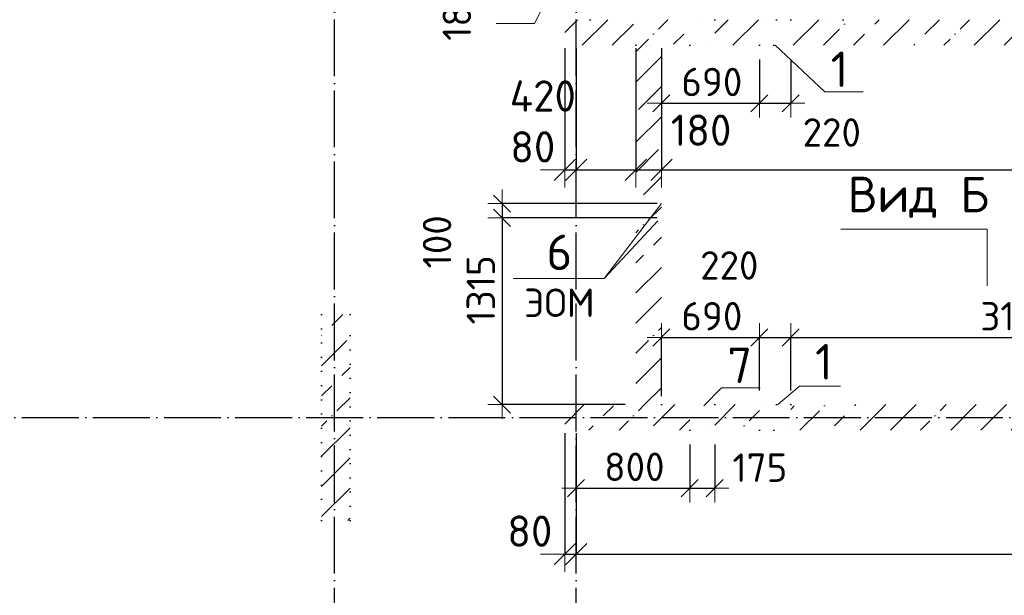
# Model space of a CAD drawing. Header units: millimetres. Extents: x -2725 to 87801, y 44707 to 71266.
# Tile 3 of 22: x 4486 to 11413, y 52088 to 56140. Entities that reach past the tile are written whole.
import ezdxf

# ---------------------------------------------------------------- set-up
doc = ezdxf.new("R2010")
doc.units = ezdxf.units.MM
doc.header["$PDMODE"] = 65
for name, pattern in [('______11', [500, 400, -50, 0, -50]), ('______5', [1100, 800, -100, 100, -100]), ('______9', [100, 0, -100])]:
    doc.linetypes.add(name, pattern=pattern)
for name, color, linetype, lineweight in [('Standard', 7, 'Continuous', 25), ('Высотная отметка (окна)', 7, 'Continuous', 13), ('Колонна (2)', 7, 'Continuous', 35), ('Ограждение_ 2D надпись', 7, 'Continuous', 13), ('Размерная линия_ общее', 7, 'Continuous', 13), ('Размерная линия_ общее_1', 7, 'Continuous', 13), ('Стена_ общее', 7, 'Continuous', 35)]:
    doc.layers.add(name, color=color, linetype=linetype, lineweight=lineweight)
doc.layers.add('Осевая линия_ общее', color=7, linetype='______5', lineweight=13, true_color=0xa0a0a0)
doc.styles.add('ISOCPEUR', font='ISOCPEUR')
doc.dimstyles.new('DIMSTYLE_10', dxfattribs={"dimtxt": 220, "dimasz": 250, "dimexe": 0, "dimexo": 0, "dimgap": 110, "dimtad": 2, "dimdec": 0, "dimrnd": 5, "dimzin": 12, "dimdsep": 46, "dimtxsty": 'ISOCPEUR', "dimblk1": 'ALL_ML_STRICH', "dimblk2": 'ALL_ML_STRICH', "dimsah": 1, "dimcen": 0, "dimclrd": 7, "dimclre": 256, "dimclrt": 7, "dimadec": 0, "dimazin": 0, "dimtfac": 1, "dimtdec": 0, "dimtix": 1, "dimtmove": 2, "dimatfit": 3, "dimfxl": 0, "dimtzin": 0, "dimlwd": 0, "dimlwe": -3, "dimarcsym": 0})
doc.dimstyles.new('DIMSTYLE_13', dxfattribs={"dimtxt": 220, "dimasz": 250, "dimexe": 0, "dimexo": 0, "dimgap": 110, "dimtad": 2, "dimdec": 0, "dimrnd": 5, "dimzin": 12, "dimdsep": 46, "dimtxsty": 'ISOCPEUR', "dimblk1": 'ALL_ML_STRICH', "dimblk2": 'ALL_ML_STRICH', "dimsah": 1, "dimcen": 0, "dimclrd": 7, "dimclre": 256, "dimclrt": 7, "dimadec": 0, "dimazin": 0, "dimtfac": 1, "dimtdec": 0, "dimtix": 1, "dimtmove": 2, "dimatfit": 3, "dimfxl": 0, "dimtvp": 1.2, "dimtzin": 0, "dimlwd": 0, "dimlwe": -3, "dimarcsym": 0})
doc.dimstyles.new('DIMSTYLE_14', dxfattribs={"dimtxt": 200, "dimasz": 200, "dimexe": 0, "dimexo": 0, "dimgap": 100, "dimtad": 0, "dimdec": 0, "dimrnd": 5, "dimzin": 12, "dimdsep": 46, "dimtxsty": 'ISOCPEUR', "dimblk1": 'ALL_ML_STRICH', "dimblk2": 'ALL_ML_STRICH', "dimsah": 1, "dimcen": 0, "dimclrd": 7, "dimclre": 256, "dimclrt": 7, "dimadec": 0, "dimazin": 0, "dimtfac": 1, "dimtdec": 0, "dimtix": 1, "dimtmove": 2, "dimatfit": 3, "dimfxl": 0, "dimtvp": 1.2, "dimtzin": 0, "dimlwd": 0, "dimlwe": -3, "dimarcsym": 0})
doc.dimstyles.new('DIMSTYLE_5', dxfattribs={"dimtxt": 200, "dimasz": 200, "dimexe": 0, "dimexo": 0, "dimgap": 100, "dimtad": 2, "dimdec": 0, "dimrnd": 5, "dimzin": 12, "dimdsep": 46, "dimtxsty": 'ISOCPEUR', "dimblk1": 'ALL_ML_STRICH', "dimblk2": 'ALL_ML_STRICH', "dimsah": 1, "dimcen": 0, "dimclrd": 7, "dimclre": 256, "dimclrt": 7, "dimadec": 0, "dimazin": 0, "dimtfac": 1, "dimtdec": 0, "dimtix": 1, "dimtmove": 2, "dimatfit": 3, "dimfxl": 0, "dimtzin": 0, "dimlwd": 0, "dimlwe": -3, "dimarcsym": 0})
doc.dimstyles.new('DIMSTYLE_7', dxfattribs={"dimtxt": 200, "dimasz": 200, "dimexe": 0, "dimexo": 0, "dimgap": 100, "dimtad": 2, "dimdec": 0, "dimrnd": 5, "dimzin": 12, "dimdsep": 46, "dimtxsty": 'ISOCPEUR', "dimblk1": 'ALL_ML_STRICH', "dimblk2": 'ALL_ML_STRICH', "dimsah": 1, "dimcen": 0, "dimclrd": 7, "dimclre": 256, "dimclrt": 7, "dimadec": 0, "dimazin": 0, "dimtfac": 1, "dimtdec": 0, "dimtix": 1, "dimtmove": 2, "dimatfit": 3, "dimfxl": 0, "dimtvp": 1.2, "dimtzin": 0, "dimlwd": 0, "dimlwe": -3, "dimarcsym": 0})
pattern_1 = [(45, (0, 0), (-212.132, 212.132), [400, -50, 0, -50]), (45, (-106.07, 106.07), (-212.132, 212.132), [800, -100, 100, -100])]

# ---------------------------------------------------------------- blocks, each defined once
blk = doc.blocks.new('ALL_ML_STRICH')
at = {"color": 0, "linetype": 'ByBlock', "lineweight": -2}
for p, q in [((-0.3, -0.3), (0.3, 0.3)), ((0, -0.5), (0, 0.5)), ((-1, 0), (0.5, 0))]:
    blk.add_line(p, q, dxfattribs=at)
blk = doc.blocks.new('*D140')
at = {"layer": 'DEFPOINTS', "color": 7, "linetype": 'Continuous', "lineweight": 13, "transparency": 33554687}
for p in [(7879.6, 54845), (9000, 54845), (9000, 54745)]:
    blk.add_point(p, dxfattribs=at)
at = {"layer": 'Размерная линия_ общее_1', "color": 253, "linetype": 'Continuous', "lineweight": -2, "true_color": 0xa0a0a0, "transparency": 33554687}
for p, q in [((8970, 54845), (7879.6, 54845)), ((8970, 54745), (7879.6, 54745))]:
    blk.add_line(p, q, dxfattribs=at)
at = {"layer": 'Размерная линия_ общее_1', "color": 7, "linetype": 'Continuous', "lineweight": -2, "transparency": 33554687}
blk.add_line((7879.6, 54845), (7879.6, 54745), dxfattribs=at)
at = {"layer": 'Размерная линия_ общее_1', "color": 7, "linetype": 'Continuous', "lineweight": 13, "transparency": 33554687, "xscale": 200, "yscale": 200, "zscale": 200}
for p, rotation in [((7879.6, 54845), 90), ((7879.6, 54745), 270)]:
    blk.add_blockref('ALL_ML_STRICH', p, dxfattribs=dict(at, rotation=rotation))
at = {"layer": 'Размерная линия_ общее_1', "color": 7, "linetype": 'Continuous', "lineweight": 13, "transparency": 33554687, "insert": (7422, 54576.2), "char_height": 200, "width": 600, "attachment_point": 5, "rotation": 90, "style": 'ISOCPEUR'}
blk.add_mtext('\\A1;{100}', dxfattribs=at)
blk = doc.blocks.new('*D141')
at = {"layer": 'DEFPOINTS', "color": 7, "linetype": 'Continuous', "lineweight": 13, "transparency": 33554687}
for p in [(7879.6, 54745), (9000, 54745), (8714.5, 53430)]:
    blk.add_point(p, dxfattribs=at)
at = {"layer": 'Размерная линия_ общее_1', "color": 253, "linetype": 'Continuous', "lineweight": -2, "true_color": 0xa0a0a0, "transparency": 33554687}
for p, q in [((8970, 54745), (7879.6, 54745)), ((8744.5, 53430), (7879.6, 53430))]:
    blk.add_line(p, q, dxfattribs=at)
at = {"layer": 'Размерная линия_ общее_1', "color": 7, "linetype": 'Continuous', "lineweight": -2, "transparency": 33554687}
blk.add_line((7879.6, 54745), (7879.6, 53430), dxfattribs=at)
at = {"layer": 'Размерная линия_ общее_1', "color": 7, "linetype": 'Continuous', "lineweight": 13, "transparency": 33554687, "xscale": 200, "yscale": 200, "zscale": 200}
for p, rotation in [((7879.6, 54745), 90), ((7879.6, 53430), 270)]:
    blk.add_blockref('ALL_ML_STRICH', p, dxfattribs=dict(at, rotation=rotation))
at = {"layer": 'Размерная линия_ общее_1', "color": 7, "linetype": 'Continuous', "lineweight": 13, "transparency": 33554687, "insert": (7729.6, 54237.5), "char_height": 200, "width": 800, "attachment_point": 5, "rotation": 90, "style": 'ISOCPEUR'}
blk.add_mtext('\\A1;{1315}', dxfattribs=at)
blk = doc.blocks.new('*D147')
at = {"layer": 'DEFPOINTS', "color": 7, "linetype": 'Continuous', "lineweight": 13, "transparency": 33554687}
for p in [(7713.3, 56620), (8320, 56620), (8320, 56440)]:
    blk.add_point(p, dxfattribs=at)
at = {"layer": 'Размерная линия_ общее_1', "color": 253, "linetype": 'Continuous', "lineweight": -2, "true_color": 0xa0a0a0, "transparency": 33554687}
for p, q in [((8290, 56620), (7713.3, 56620)), ((8290, 56440), (7713.3, 56440))]:
    blk.add_line(p, q, dxfattribs=at)
at = {"layer": 'Размерная линия_ общее_1', "color": 7, "linetype": 'Continuous', "lineweight": -2, "transparency": 33554687}
blk.add_line((7713.3, 56620), (7713.3, 56440), dxfattribs=at)
at = {"layer": 'Размерная линия_ общее_1', "color": 7, "linetype": 'Continuous', "lineweight": 13, "transparency": 33554687, "xscale": 200, "yscale": 200, "zscale": 200}
for p, rotation in [((7713.3, 56620), 90), ((7713.3, 56440), 270)]:
    blk.add_blockref('ALL_ML_STRICH', p, dxfattribs=dict(at, rotation=rotation))
at = {"layer": 'Размерная линия_ общее_1', "color": 7, "linetype": 'Continuous', "lineweight": 13, "transparency": 33554687, "insert": (7561.3, 56185.3), "char_height": 200, "width": 600, "attachment_point": 5, "rotation": 90, "style": 'ISOCPEUR'}
blk.add_mtext('\\A1;{180}', dxfattribs=at)
blk = doc.blocks.new('СЛОЖНЫЙ_ОБЪЕКТ_2')
at = {"layer": 'Осевая линия_ общее', "color": 253, "linetype": '______11', "lineweight": -3, "true_color": 0xa0a0a0, "transparency": 33554687}
for p, q in [((6700, 45740), (6700, 69780)), ((8400, 45740), (8400, 69780)), ((-2000, 53340), (16220, 53340))]:
    blk.add_line(p, q, dxfattribs=at)
blk = doc.blocks.new('*D165')
at = {"layer": 'DEFPOINTS', "color": 7, "linetype": 'Continuous', "lineweight": 13, "transparency": 33554687}
for p in [(8320, 53250), (8400, 53250), (8320, 52377.6)]:
    blk.add_point(p, dxfattribs=at)
at = {"layer": 'Размерная линия_ общее', "color": 253, "linetype": 'Continuous', "lineweight": -2, "true_color": 0xa0a0a0, "transparency": 33554687}
for p, q in [((8320, 53230), (8320, 52377.6)), ((8400, 53230), (8400, 52377.6))]:
    blk.add_line(p, q, dxfattribs=at)
at = {"layer": 'Размерная линия_ общее', "color": 7, "linetype": 'Continuous', "lineweight": -2, "transparency": 33554687}
blk.add_line((8320, 52377.6), (8400, 52377.6), dxfattribs=at)
at = {"layer": 'Размерная линия_ общее', "color": 7, "linetype": 'Continuous', "lineweight": 13, "transparency": 33554687, "xscale": 250, "yscale": 250, "zscale": 250}
blk.add_blockref('ALL_ML_STRICH', (8400, 52377.6), dxfattribs=at)
at = {"layer": 'Размерная линия_ общее', "color": 7, "linetype": 'Continuous', "lineweight": 13, "transparency": 33554687, "xscale": 250, "yscale": 250, "zscale": 250, "rotation": 180}
blk.add_blockref('ALL_ML_STRICH', (8320, 52377.6), dxfattribs=at)
at = {"layer": 'Размерная линия_ общее', "color": 7, "linetype": 'Continuous', "lineweight": 13, "transparency": 33554687, "insert": (8074.8, 52539.7), "char_height": 220, "width": 440, "attachment_point": 5, "style": 'ISOCPEUR'}
blk.add_mtext('\\A1;{80}', dxfattribs=at)
blk = doc.blocks.new('*D166')
at = {"layer": 'DEFPOINTS', "color": 7, "linetype": 'Continuous', "lineweight": 13, "transparency": 33554687}
for p in [(8400, 53250), (15670, 53250), (8400, 52377.6)]:
    blk.add_point(p, dxfattribs=at)
at = {"layer": 'Размерная линия_ общее', "color": 253, "linetype": 'Continuous', "lineweight": -2, "true_color": 0xa0a0a0, "transparency": 33554687}
for p, q in [((8400, 53230), (8400, 52377.6)), ((15670, 53230), (15670, 52377.6))]:
    blk.add_line(p, q, dxfattribs=at)
at = {"layer": 'Размерная линия_ общее', "color": 7, "linetype": 'Continuous', "lineweight": -2, "transparency": 33554687}
blk.add_line((8400, 52377.6), (15670, 52377.6), dxfattribs=at)
at = {"layer": 'Размерная линия_ общее', "color": 7, "linetype": 'Continuous', "lineweight": 13, "transparency": 33554687, "xscale": 250, "yscale": 250, "zscale": 250, "rotation": 180}
blk.add_blockref('ALL_ML_STRICH', (8400, 52377.6), dxfattribs=at)
at = {"layer": 'Размерная линия_ общее', "color": 7, "linetype": 'Continuous', "lineweight": 13, "transparency": 33554687, "xscale": 250, "yscale": 250, "zscale": 250}
blk.add_blockref('ALL_ML_STRICH', (15670, 52377.6), dxfattribs=at)
at = {"layer": 'Размерная линия_ общее', "color": 7, "linetype": 'Continuous', "lineweight": 13, "transparency": 33554687, "insert": (12046, 52537.6), "char_height": 220, "width": 880, "attachment_point": 5, "style": 'ISOCPEUR'}
blk.add_mtext('\\A1;{7270}', dxfattribs=at)
blk = doc.blocks.new('*D168')
at = {"layer": 'DEFPOINTS', "color": 7, "linetype": 'Continuous', "lineweight": 13, "transparency": 33554687}
for p in [(8320, 55960), (8400, 55960), (8320, 55083)]:
    blk.add_point(p, dxfattribs=at)
at = {"layer": 'Размерная линия_ общее', "color": 253, "linetype": 'Continuous', "lineweight": -2, "true_color": 0xa0a0a0, "transparency": 33554687}
for p, q in [((8320, 55940), (8320, 55083)), ((8400, 55940), (8400, 55083))]:
    blk.add_line(p, q, dxfattribs=at)
at = {"layer": 'Размерная линия_ общее', "color": 7, "linetype": 'Continuous', "lineweight": -2, "transparency": 33554687}
blk.add_line((8320, 55083), (8400, 55083), dxfattribs=at)
at = {"layer": 'Размерная линия_ общее', "color": 7, "linetype": 'Continuous', "lineweight": 13, "transparency": 33554687, "xscale": 250, "yscale": 250, "zscale": 250}
blk.add_blockref('ALL_ML_STRICH', (8400, 55083), dxfattribs=at)
at = {"layer": 'Размерная линия_ общее', "color": 7, "linetype": 'Continuous', "lineweight": 13, "transparency": 33554687, "xscale": 250, "yscale": 250, "zscale": 250, "rotation": 180}
blk.add_blockref('ALL_ML_STRICH', (8320, 55083), dxfattribs=at)
at = {"layer": 'Размерная линия_ общее', "color": 7, "linetype": 'Continuous', "lineweight": 13, "transparency": 33554687, "insert": (8095.6, 55244.7), "char_height": 220, "width": 440, "attachment_point": 5, "style": 'ISOCPEUR'}
blk.add_mtext('\\A1;{80}', dxfattribs=at)
blk = doc.blocks.new('*D169')
at = {"layer": 'DEFPOINTS', "color": 7, "linetype": 'Continuous', "lineweight": 13, "transparency": 33554687}
for p in [(8400, 55960), (8820, 55960), (8400, 55083)]:
    blk.add_point(p, dxfattribs=at)
at = {"layer": 'Размерная линия_ общее', "color": 253, "linetype": 'Continuous', "lineweight": -2, "true_color": 0xa0a0a0, "transparency": 33554687}
for p, q in [((8400, 55940), (8400, 55083)), ((8820, 55940), (8820, 55083))]:
    blk.add_line(p, q, dxfattribs=at)
at = {"layer": 'Размерная линия_ общее', "color": 7, "linetype": 'Continuous', "lineweight": -2, "transparency": 33554687}
blk.add_line((8400, 55083), (8820, 55083), dxfattribs=at)
at = {"layer": 'Размерная линия_ общее', "color": 7, "linetype": 'Continuous', "lineweight": 13, "transparency": 33554687, "xscale": 250, "yscale": 250, "zscale": 250, "rotation": 180}
blk.add_blockref('ALL_ML_STRICH', (8400, 55083), dxfattribs=at)
at = {"layer": 'Размерная линия_ общее', "color": 7, "linetype": 'Continuous', "lineweight": 13, "transparency": 33554687, "xscale": 250, "yscale": 250, "zscale": 250}
blk.add_blockref('ALL_ML_STRICH', (8820, 55083), dxfattribs=at)
at = {"layer": 'Размерная линия_ общее', "color": 7, "linetype": 'Continuous', "lineweight": 13, "transparency": 33554687, "insert": (8166, 55602.7), "char_height": 220, "width": 660, "attachment_point": 5, "style": 'ISOCPEUR'}
blk.add_mtext('\\A1;{420}', dxfattribs=at)
blk = doc.blocks.new('*D170')
at = {"layer": 'DEFPOINTS', "color": 7, "linetype": 'Continuous', "lineweight": 13, "transparency": 33554687}
for p in [(8820, 55960), (9000, 55960), (8820, 55083)]:
    blk.add_point(p, dxfattribs=at)
at = {"layer": 'Размерная линия_ общее', "color": 253, "linetype": 'Continuous', "lineweight": -2, "true_color": 0xa0a0a0, "transparency": 33554687}
for p, q in [((8820, 55940), (8820, 55083)), ((9000, 55940), (9000, 55083))]:
    blk.add_line(p, q, dxfattribs=at)
at = {"layer": 'Размерная линия_ общее', "color": 7, "linetype": 'Continuous', "lineweight": -2, "transparency": 33554687}
blk.add_line((8820, 55083), (9000, 55083), dxfattribs=at)
at = {"layer": 'Размерная линия_ общее', "color": 7, "linetype": 'Continuous', "lineweight": 13, "transparency": 33554687, "xscale": 250, "yscale": 250, "zscale": 250, "rotation": 180}
blk.add_blockref('ALL_ML_STRICH', (8820, 55083), dxfattribs=at)
at = {"layer": 'Размерная линия_ общее', "color": 7, "linetype": 'Continuous', "lineweight": 13, "transparency": 33554687, "xscale": 250, "yscale": 250, "zscale": 250}
blk.add_blockref('ALL_ML_STRICH', (9000, 55083), dxfattribs=at)
at = {"layer": 'Размерная линия_ общее', "color": 7, "linetype": 'Continuous', "lineweight": 13, "transparency": 33554687, "insert": (9279.3, 55362), "char_height": 220, "width": 660, "attachment_point": 5, "style": 'ISOCPEUR'}
blk.add_mtext('\\A1;{180}', dxfattribs=at)
blk = doc.blocks.new('*D171')
at = {"layer": 'DEFPOINTS', "color": 7, "linetype": 'Continuous', "lineweight": 13, "transparency": 33554687}
for p in [(9000, 55960), (15670, 55960), (9000, 55083)]:
    blk.add_point(p, dxfattribs=at)
at = {"layer": 'Размерная линия_ общее', "color": 253, "linetype": 'Continuous', "lineweight": -2, "true_color": 0xa0a0a0, "transparency": 33554687}
for p, q in [((9000, 55940), (9000, 55083)), ((15670, 55940), (15670, 55083))]:
    blk.add_line(p, q, dxfattribs=at)
at = {"layer": 'Размерная линия_ общее', "color": 7, "linetype": 'Continuous', "lineweight": -2, "transparency": 33554687}
blk.add_line((9000, 55083), (15670, 55083), dxfattribs=at)
at = {"layer": 'Размерная линия_ общее', "color": 7, "linetype": 'Continuous', "lineweight": 13, "transparency": 33554687, "xscale": 250, "yscale": 250, "zscale": 250, "rotation": 180}
blk.add_blockref('ALL_ML_STRICH', (9000, 55083), dxfattribs=at)
at = {"layer": 'Размерная линия_ общее', "color": 7, "linetype": 'Continuous', "lineweight": 13, "transparency": 33554687, "xscale": 250, "yscale": 250, "zscale": 250}
blk.add_blockref('ALL_ML_STRICH', (15670, 55083), dxfattribs=at)
at = {"layer": 'Размерная линия_ общее', "color": 7, "linetype": 'Continuous', "lineweight": 13, "transparency": 33554687, "insert": (12346, 55243), "char_height": 220, "width": 880, "attachment_point": 5, "style": 'ISOCPEUR'}
blk.add_mtext('\\A1;{6670}', dxfattribs=at)
blk = doc.blocks.new('*D182')
at = {"layer": 'DEFPOINTS', "color": 7, "linetype": 'Continuous', "lineweight": 13, "transparency": 33554687}
for p in [(9000, 55960), (9690, 55960), (9000, 55551.5)]:
    blk.add_point(p, dxfattribs=at)
at = {"layer": 'Размерная линия_ общее_1', "color": 253, "linetype": 'Continuous', "lineweight": -2, "true_color": 0xa0a0a0, "transparency": 33554687}
for p, q in [((9000, 55860), (9000, 55551.5)), ((9690, 55860), (9690, 55551.5))]:
    blk.add_line(p, q, dxfattribs=at)
at = {"layer": 'Размерная линия_ общее_1', "color": 7, "linetype": 'Continuous', "lineweight": -2, "transparency": 33554687}
blk.add_line((9000, 55551.5), (9690, 55551.5), dxfattribs=at)
at = {"layer": 'Размерная линия_ общее_1', "color": 7, "linetype": 'Continuous', "lineweight": 13, "transparency": 33554687, "xscale": 200, "yscale": 200, "zscale": 200, "rotation": 180}
blk.add_blockref('ALL_ML_STRICH', (9000, 55551.5), dxfattribs=at)
at = {"layer": 'Размерная линия_ общее_1', "color": 7, "linetype": 'Continuous', "lineweight": 13, "transparency": 33554687, "xscale": 200, "yscale": 200, "zscale": 200}
blk.add_blockref('ALL_ML_STRICH', (9690, 55551.5), dxfattribs=at)
at = {"layer": 'Размерная линия_ общее_1', "color": 7, "linetype": 'Continuous', "lineweight": 13, "transparency": 33554687, "insert": (9355, 55701.5), "char_height": 200, "width": 600, "attachment_point": 5, "style": 'ISOCPEUR'}
blk.add_mtext('\\A1;{690}', dxfattribs=at)
blk = doc.blocks.new('*D183')
at = {"layer": 'DEFPOINTS', "color": 7, "linetype": 'Continuous', "lineweight": 13, "transparency": 33554687}
for p in [(9690, 55960), (9910, 55960), (9690, 55551.5)]:
    blk.add_point(p, dxfattribs=at)
at = {"layer": 'Размерная линия_ общее_1', "color": 253, "linetype": 'Continuous', "lineweight": -2, "true_color": 0xa0a0a0, "transparency": 33554687}
for p, q in [((9690, 55860), (9690, 55551.5)), ((9910, 55860), (9910, 55551.5))]:
    blk.add_line(p, q, dxfattribs=at)
at = {"layer": 'Размерная линия_ общее_1', "color": 7, "linetype": 'Continuous', "lineweight": -2, "transparency": 33554687}
blk.add_line((9690, 55551.5), (9910, 55551.5), dxfattribs=at)
at = {"layer": 'Размерная линия_ общее_1', "color": 7, "linetype": 'Continuous', "lineweight": 13, "transparency": 33554687, "xscale": 200, "yscale": 200, "zscale": 200, "rotation": 180}
blk.add_blockref('ALL_ML_STRICH', (9690, 55551.5), dxfattribs=at)
at = {"layer": 'Размерная линия_ общее_1', "color": 7, "linetype": 'Continuous', "lineweight": 13, "transparency": 33554687, "xscale": 200, "yscale": 200, "zscale": 200}
blk.add_blockref('ALL_ML_STRICH', (9910, 55551.5), dxfattribs=at)
at = {"layer": 'Размерная линия_ общее_1', "color": 7, "linetype": 'Continuous', "lineweight": 13, "transparency": 33554687, "insert": (10198.9, 55346), "char_height": 200, "width": 600, "attachment_point": 5, "style": 'ISOCPEUR'}
blk.add_mtext('\\A1;{220}', dxfattribs=at)
blk = doc.blocks.new('*D187')
at = {"layer": 'DEFPOINTS', "color": 7, "linetype": 'Continuous', "lineweight": 13, "transparency": 33554687}
for p in [(9000, 53902.6), (9690, 53430), (9000, 53390)]:
    blk.add_point(p, dxfattribs=at)
at = {"layer": 'Размерная линия_ общее_1', "color": 253, "linetype": 'Continuous', "lineweight": -2, "true_color": 0xa0a0a0, "transparency": 33554687}
for p, q in [((9000, 53490), (9000, 53902.6)), ((9690, 53530), (9690, 53902.6))]:
    blk.add_line(p, q, dxfattribs=at)
at = {"layer": 'Размерная линия_ общее_1', "color": 7, "linetype": 'Continuous', "lineweight": -2, "transparency": 33554687}
blk.add_line((9000, 53902.6), (9690, 53902.6), dxfattribs=at)
at = {"layer": 'Размерная линия_ общее_1', "color": 7, "linetype": 'Continuous', "lineweight": 13, "transparency": 33554687, "xscale": 200, "yscale": 200, "zscale": 200, "rotation": 180}
blk.add_blockref('ALL_ML_STRICH', (9000, 53902.6), dxfattribs=at)
at = {"layer": 'Размерная линия_ общее_1', "color": 7, "linetype": 'Continuous', "lineweight": 13, "transparency": 33554687, "xscale": 200, "yscale": 200, "zscale": 200}
blk.add_blockref('ALL_ML_STRICH', (9690, 53902.6), dxfattribs=at)
at = {"layer": 'Размерная линия_ общее_1', "color": 7, "linetype": 'Continuous', "lineweight": 13, "transparency": 33554687, "insert": (9355, 54052.6), "char_height": 200, "width": 600, "attachment_point": 5, "style": 'ISOCPEUR'}
blk.add_mtext('\\A1;{690}', dxfattribs=at)
blk = doc.blocks.new('*D188')
at = {"layer": 'DEFPOINTS', "color": 7, "linetype": 'Continuous', "lineweight": 13, "transparency": 33554687}
for p in [(9690, 53902.6), (9690, 53430), (9910, 53430)]:
    blk.add_point(p, dxfattribs=at)
at = {"layer": 'Размерная линия_ общее_1', "color": 253, "linetype": 'Continuous', "lineweight": -2, "true_color": 0xa0a0a0, "transparency": 33554687}
for p, q in [((9690, 53530), (9690, 53902.6)), ((9910, 53530), (9910, 53902.6))]:
    blk.add_line(p, q, dxfattribs=at)
at = {"layer": 'Размерная линия_ общее_1', "color": 7, "linetype": 'Continuous', "lineweight": -2, "transparency": 33554687}
blk.add_line((9690, 53902.6), (9910, 53902.6), dxfattribs=at)
at = {"layer": 'Размерная линия_ общее_1', "color": 7, "linetype": 'Continuous', "lineweight": 13, "transparency": 33554687, "xscale": 200, "yscale": 200, "zscale": 200, "rotation": 180}
blk.add_blockref('ALL_ML_STRICH', (9690, 53902.6), dxfattribs=at)
at = {"layer": 'Размерная линия_ общее_1', "color": 7, "linetype": 'Continuous', "lineweight": 13, "transparency": 33554687, "xscale": 200, "yscale": 200, "zscale": 200}
blk.add_blockref('ALL_ML_STRICH', (9910, 53902.6), dxfattribs=at)
at = {"layer": 'Размерная линия_ общее_1', "color": 7, "linetype": 'Continuous', "lineweight": 13, "transparency": 33554687, "insert": (9478, 54409.9), "char_height": 200, "width": 600, "attachment_point": 5, "style": 'ISOCPEUR'}
blk.add_mtext('\\A1;{220}', dxfattribs=at)
blk = doc.blocks.new('*D189')
at = {"layer": 'DEFPOINTS', "color": 7, "linetype": 'Continuous', "lineweight": 13, "transparency": 33554687}
for p in [(9910, 53902.6), (9910, 53430), (13045, 53430)]:
    blk.add_point(p, dxfattribs=at)
at = {"layer": 'Размерная линия_ общее_1', "color": 253, "linetype": 'Continuous', "lineweight": -2, "true_color": 0xa0a0a0, "transparency": 33554687}
for p, q in [((9910, 53530), (9910, 53902.6)), ((13045, 53530), (13045, 53902.6))]:
    blk.add_line(p, q, dxfattribs=at)
at = {"layer": 'Размерная линия_ общее_1', "color": 7, "linetype": 'Continuous', "lineweight": -2, "transparency": 33554687}
blk.add_line((9910, 53902.6), (13045, 53902.6), dxfattribs=at)
at = {"layer": 'Размерная линия_ общее_1', "color": 7, "linetype": 'Continuous', "lineweight": 13, "transparency": 33554687, "xscale": 200, "yscale": 200, "zscale": 200, "rotation": 180}
blk.add_blockref('ALL_ML_STRICH', (9910, 53902.6), dxfattribs=at)
at = {"layer": 'Размерная линия_ общее_1', "color": 7, "linetype": 'Continuous', "lineweight": 13, "transparency": 33554687, "xscale": 200, "yscale": 200, "zscale": 200}
blk.add_blockref('ALL_ML_STRICH', (13045, 53902.6), dxfattribs=at)
at = {"layer": 'Размерная линия_ общее_1', "color": 7, "linetype": 'Continuous', "lineweight": 13, "transparency": 33554687, "insert": (11507.5, 54052.6), "char_height": 200, "width": 800, "attachment_point": 5, "style": 'ISOCPEUR'}
blk.add_mtext('\\A1;{3135}', dxfattribs=at)
blk = doc.blocks.new('*D208')
at = {"layer": 'DEFPOINTS', "color": 7, "linetype": 'Continuous', "lineweight": 13, "transparency": 33554687}
for p in [(8400, 53250), (9200, 53250), (8400, 52842.3)]:
    blk.add_point(p, dxfattribs=at)
at = {"layer": 'Размерная линия_ общее_1', "color": 253, "linetype": 'Continuous', "lineweight": -2, "true_color": 0xa0a0a0, "transparency": 33554687}
for p, q in [((8400, 53150), (8400, 52842.3)), ((9200, 53150), (9200, 52842.3))]:
    blk.add_line(p, q, dxfattribs=at)
at = {"layer": 'Размерная линия_ общее_1', "color": 7, "linetype": 'Continuous', "lineweight": -2, "transparency": 33554687}
blk.add_line((8400, 52842.3), (9200, 52842.3), dxfattribs=at)
at = {"layer": 'Размерная линия_ общее_1', "color": 7, "linetype": 'Continuous', "lineweight": 13, "transparency": 33554687, "xscale": 200, "yscale": 200, "zscale": 200, "rotation": 180}
blk.add_blockref('ALL_ML_STRICH', (8400, 52842.3), dxfattribs=at)
at = {"layer": 'Размерная линия_ общее_1', "color": 7, "linetype": 'Continuous', "lineweight": 13, "transparency": 33554687, "xscale": 200, "yscale": 200, "zscale": 200}
blk.add_blockref('ALL_ML_STRICH', (9200, 52842.3), dxfattribs=at)
at = {"layer": 'Размерная линия_ общее_1', "color": 7, "linetype": 'Continuous', "lineweight": 13, "transparency": 33554687, "insert": (8810, 52992.3), "char_height": 200, "width": 600, "attachment_point": 5, "style": 'ISOCPEUR'}
blk.add_mtext('\\A1;{800}', dxfattribs=at)
blk = doc.blocks.new('*D209')
at = {"layer": 'DEFPOINTS', "color": 7, "linetype": 'Continuous', "lineweight": 13, "transparency": 33554687}
for p in [(9200, 53250), (9375, 53250), (9200, 52842.3)]:
    blk.add_point(p, dxfattribs=at)
at = {"layer": 'Размерная линия_ общее_1', "color": 253, "linetype": 'Continuous', "lineweight": -2, "true_color": 0xa0a0a0, "transparency": 33554687}
for p, q in [((9200, 53150), (9200, 52842.3)), ((9375, 53150), (9375, 52842.3))]:
    blk.add_line(p, q, dxfattribs=at)
at = {"layer": 'Размерная линия_ общее_1', "color": 7, "linetype": 'Continuous', "lineweight": -2, "transparency": 33554687}
blk.add_line((9200, 52842.3), (9375, 52842.3), dxfattribs=at)
at = {"layer": 'Размерная линия_ общее_1', "color": 7, "linetype": 'Continuous', "lineweight": 13, "transparency": 33554687, "xscale": 200, "yscale": 200, "zscale": 200, "rotation": 180}
blk.add_blockref('ALL_ML_STRICH', (9200, 52842.3), dxfattribs=at)
at = {"layer": 'Размерная линия_ общее_1', "color": 7, "linetype": 'Continuous', "lineweight": 13, "transparency": 33554687, "xscale": 200, "yscale": 200, "zscale": 200}
blk.add_blockref('ALL_ML_STRICH', (9375, 52842.3), dxfattribs=at)
at = {"layer": 'Размерная линия_ общее_1', "color": 7, "linetype": 'Continuous', "lineweight": 13, "transparency": 33554687, "insert": (9692.9, 52986.4), "char_height": 200, "width": 600, "attachment_point": 5, "style": 'ISOCPEUR'}
blk.add_mtext('\\A1;{175}', dxfattribs=at)

msp = doc.modelspace()

# ---------------------------------------------------------------- hatches: boundary and pattern name
at = {"layer": 'Колонна (2)', "lineweight": 18, "transparency": 33554687}
h = msp.add_hatch(dxfattribs=at)
h.set_pattern_fill('__________539', color=256, scale=100, style=0, pattern_type=2)
h.set_pattern_definition(pattern_1)
h.paths.add_polyline_path([(6610, 54065), (6610, 52615), (6810, 52615), (6810, 54065)], flags=0)
at = {"layer": 'Стена_ общее', "linetype": 'Continuous', "lineweight": 18, "transparency": 33554687}
h = msp.add_hatch(dxfattribs=at)
h.set_pattern_fill('__________539', scale=100, style=0, pattern_type=2)
h.set_pattern_definition(pattern_1)
h.paths.add_polyline_path([(8320, 55960), (9200, 55960), (9200, 56140), (8320, 56140)], flags=0)
h = msp.add_hatch(dxfattribs=at)
h.set_pattern_fill('__________539', scale=100, style=0, pattern_type=2)
h.set_pattern_definition(pattern_1)
h.paths.add_polyline_path([(9375, 55960), (9690, 55960), (9690, 56140), (9375, 56140)], flags=0)
h = msp.add_hatch(dxfattribs=at)
h.set_pattern_fill('__________539', scale=100, style=0, pattern_type=2)
h.set_pattern_definition(pattern_1)
h.paths.add_polyline_path([(9910, 55960), (13045, 55960), (13045, 56140), (9910, 56140)], flags=0)
h = msp.add_hatch(dxfattribs=at)
h.set_pattern_fill('__________539', scale=100, style=0, pattern_type=2)
h.set_pattern_definition(pattern_1)
h.paths.add_polyline_path([(9000, 53430), (9000, 54725), (8950, 54725), (8950, 54765), (9000, 54765), (9000, 54825), (8950, 54825), (8950, 54865), (9000, 54865), (9000, 55960), (8820, 55960), (8820, 53430)], flags=0)
h = msp.add_hatch(dxfattribs=at)
h.set_pattern_fill('__________539', scale=100, style=0, pattern_type=2)
h.set_pattern_definition(pattern_1)
h.paths.add_polyline_path([(8320, 53250), (9200, 53250), (9200, 53430), (8320, 53430)], flags=0)
h = msp.add_hatch(dxfattribs=at)
h.set_pattern_fill('__________539', scale=100, style=0, pattern_type=2)
h.set_pattern_definition(pattern_1)
h.paths.add_polyline_path([(9375, 53250), (9690, 53250), (9690, 53430), (9375, 53430)], flags=0)
h = msp.add_hatch(dxfattribs=at)
h.set_pattern_fill('__________539', scale=100, style=0, pattern_type=2)
h.set_pattern_definition(pattern_1)
h.paths.add_polyline_path([(9910, 53250), (13045, 53250), (13045, 53430), (9910, 53430)], flags=0)

# ---------------------------------------------------------------- linework, layer by layer
at = {"layer": 'Высотная отметка (окна)', "color": 7, "linetype": 'Continuous', "lineweight": 13, "transparency": 33554687}
msp.add_line((9000, 54845), (8597.5, 54317.3), dxfattribs=at)
at = {"layer": 'Колонна (2)', "color": 7, "linetype": '______9', "lineweight": -3, "transparency": 33554687}
for p, q in [((6610, 54065), (6610, 52615)), ((6810, 54065), (6610, 54065)), ((6810, 52615), (6810, 54065)), ((6610, 52615), (6810, 52615))]:
    msp.add_line(p, q, dxfattribs=at)
at = {"layer": 'Ограждение_ 2D надпись', "color": 7, "linetype": 'Continuous', "lineweight": 13, "transparency": 33554687}
msp.add_lwpolyline([(8975, 54725), (8597.5, 54317.3), (7957.5, 54317.3)], dxfattribs=at)
at = {"layer": 'Осевая линия_ общее', "color": 7, "linetype": 'Continuous', "lineweight": 13, "transparency": 33554687}
for points in [[(8320, 56530), (8108.1, 56113.3), (7838.1, 56113.3)], [(9800, 55960), (10150.7, 55632.7), (10420.7, 55632.7)], [(11291.5, 54265.9), (11291.5, 54665.9), (10261.5, 54665.9)], [(9299.8, 53421.9), (9424.2, 53548.2), (9694.2, 53548.2)], [(9820, 53430), (9971, 53561.1), (10261, 53561.1)]]:
    msp.add_lwpolyline(points, dxfattribs=at)
at = {"layer": 'Стена_ общее', "color": 7, "linetype": '______9', "lineweight": -3, "transparency": 33554687}
for p, q in [((8500, 56140), (8320, 56140)), ((9375, 56140), (9200, 56140)), ((9375, 56140), (9200, 56140)), ((9910, 56140), (9690, 56140)), ((9910, 56140), (9690, 56140)), ((10280, 56140), (10100, 56140)), ((8820, 55960), (9000, 55960)), ((9200, 55960), (9375, 55960)), ((9200, 55960), (9375, 55960)), ((9690, 55960), (9910, 55960)), ((9690, 55960), (9910, 55960)), ((9000, 54825), (9000, 54865)), ((9000, 54725), (9000, 54765)), ((9000, 53430), (8820, 53430)), ((9375, 53430), (9200, 53430)), ((9375, 53430), (9200, 53430)), ((9910, 53430), (9690, 53430)), ((9910, 53430), (9690, 53430)), ((9200, 53250), (9375, 53250)), ((9200, 53250), (9375, 53250)), ((9690, 53250), (9910, 53250)), ((9690, 53250), (9910, 53250))]:
    msp.add_line(p, q, dxfattribs=at)

# ---------------------------------------------------------------- block references
at = {"layer": 'Осевая линия_ общее', "color": 253, "linetype": '______11', "lineweight": -3, "true_color": 0xa0a0a0, "transparency": 33554687}
msp.add_blockref('СЛОЖНЫЙ_ОБЪЕКТ_2', (0, 0), dxfattribs=at)

# ---------------------------------------------------------------- texts
at = {"layer": 'Standard', "color": 7, "linetype": 'Continuous', "lineweight": 25, "transparency": 33554687, "char_height": 250, "attachment_point": 7, "style": 'ISOCPEUR'}
for s, insert, width in [('\\A1;{\\fISOCPEUR|i0|b0;\\H250.000000;\\W1.000000;\\C7;1}\\P', (10190.5, 55666.1), 194.444), ('\\A1;{\\fISOCPEUR|i0|b0;\\H250.000000;\\W1.000000;\\C7;7}\\P', (9464, 53581.7), 272.222), ('\\A1;{\\fISOCPEUR|i0|b0;\\H250.000000;\\W1.000000;\\C7;1}\\P', (10081.4, 53606.9), 194.444)]:
    msp.add_mtext(s, dxfattribs=dict(at, insert=insert, width=width))
at = {"layer": 'Standard', "color": 7, "linetype": 'Continuous', "lineweight": 13, "transparency": 33554687, "insert": (10808.8, 54889.6), "char_height": 250, "width": 1018.421, "attachment_point": 5, "style": 'ISOCPEUR'}
msp.add_mtext('\\A1;{\\fISOCPEUR|i0|b0;\\H250.000000;\\W1.000000;\\C7;Вид Б}\\P', dxfattribs=at)
at = {"layer": 'Ограждение_ 2D надпись', "color": 7, "linetype": 'Continuous', "lineweight": 13, "transparency": 33554687, "style": 'ISOCPEUR'}
for s, insert, char_height, width, attachment_point in [('\\A1;{\\fISOCPEUR|i0|b0;\\H250.000000;\\W1.000000;\\C7;6}\\P', (8282.5, 54377.3), 250, 272.222, 8), ('\\A1;{\\fISOCPEUR|i0|b0;\\H200.000000;\\W1.000000;\\C7;ЭОМ}\\P', (8282.5, 54247.3), 200, 592.593, 2)]:
    msp.add_mtext(s, dxfattribs=dict(at, insert=insert, char_height=char_height, width=width, attachment_point=attachment_point))

# ---------------------------------------------------------------- dimensions: what is measured, and where the dimension line sits
at = {"layer": 'Размерная линия_ общее', "color": 7, "linetype": 'Continuous', "lineweight": 13, "transparency": 33554687}
for base, p1, p2, dimstyle, picture, middle in [((8820, 55083), (8400, 55940), (8820, 55940), 'DIMSTYLE_13', '*D169', (8166, 55602.7)), ((8400, 55083), (8320, 55940), (8400, 55940), 'DIMSTYLE_13', '*D168', (8095.6, 55244.7)), ((9000, 55083), (8820, 55940), (9000, 55940), 'DIMSTYLE_13', '*D170', (9279.3, 55362)), ((15670, 55083), (9000, 55940), (15670, 55940), 'DIMSTYLE_10', '*D171', (12346, 55243)), ((8400, 52377.6), (8320, 53230), (8400, 53230), 'DIMSTYLE_13', '*D165', (8074.8, 52539.7)), ((15670, 52377.6), (8400, 53230), (15670, 53230), 'DIMSTYLE_10', '*D166', (12046, 52537.6))]:
    dim = msp.add_linear_dim(base=base, p1=p1, p2=p2, dimstyle=dimstyle, override={"dimpost": '<>', "dimclrd": 7, "dimclre": 253, "dimclrt": 7, "dimlwd": 0, "dimlwe": 65533}, dxfattribs=at)
    dim.commit()
    dim.dimension.update_dxf_attribs({"geometry": picture, "text_midpoint": middle, "dimtype": 160})
at = {"layer": 'Размерная линия_ общее_1', "color": 7, "linetype": 'Continuous', "lineweight": 13, "transparency": 33554687}
for base, p1, p2, dimstyle, picture, middle in [((7713.3, 56440), (8290, 56620), (8290, 56440), 'DIMSTYLE_7', '*D147', (7561.3, 56185.3)), ((7879.6, 54745), (8970, 54845), (8970, 54745), 'DIMSTYLE_7', '*D140', (7422, 54576.2)), ((7879.6, 53430), (8970, 54745), (8744.5, 53430), 'DIMSTYLE_5', '*D141', (7729.6, 54237.5))]:
    dim = msp.add_linear_dim(base=base, p1=p1, p2=p2, angle=270, dimstyle=dimstyle, override={"dimpost": '<>', "dimclrd": 7, "dimclre": 253, "dimclrt": 7, "dimlwd": 0, "dimlwe": 65533}, dxfattribs=at)
    dim.commit()
    dim.dimension.update_dxf_attribs({"geometry": picture, "text_midpoint": middle, "dimtype": 160})
for base, p1, p2, dimstyle, picture, middle in [((9690, 55551.5), (9000, 55860), (9690, 55860), 'DIMSTYLE_5', '*D182', (9355, 55701.5)), ((9910, 55551.5), (9690, 55860), (9910, 55860), 'DIMSTYLE_14', '*D183', (10198.9, 55346)), ((9910, 53902.6), (9690, 53530), (9910, 53530), 'DIMSTYLE_7', '*D188', (9478, 54409.9)), ((9690, 53902.6), (9000, 53490), (9690, 53530), 'DIMSTYLE_5', '*D187', (9355, 54052.6)), ((13045, 53902.6), (9910, 53530), (13045, 53530), 'DIMSTYLE_5', '*D189', (11507.5, 54052.6)), ((9200, 52842.3), (8400, 53150), (9200, 53150), 'DIMSTYLE_5', '*D208', (8810, 52992.3)), ((9375, 52842.3), (9200, 53150), (9375, 53150), 'DIMSTYLE_7', '*D209', (9692.9, 52986.4))]:
    dim = msp.add_linear_dim(base=base, p1=p1, p2=p2, dimstyle=dimstyle, override={"dimpost": '<>', "dimclrd": 7, "dimclre": 253, "dimclrt": 7, "dimlwd": 0, "dimlwe": 65533}, dxfattribs=at)
    dim.commit()
    dim.dimension.update_dxf_attribs({"geometry": picture, "text_midpoint": middle, "dimtype": 160})

doc.saveas('drawing.dxf')
